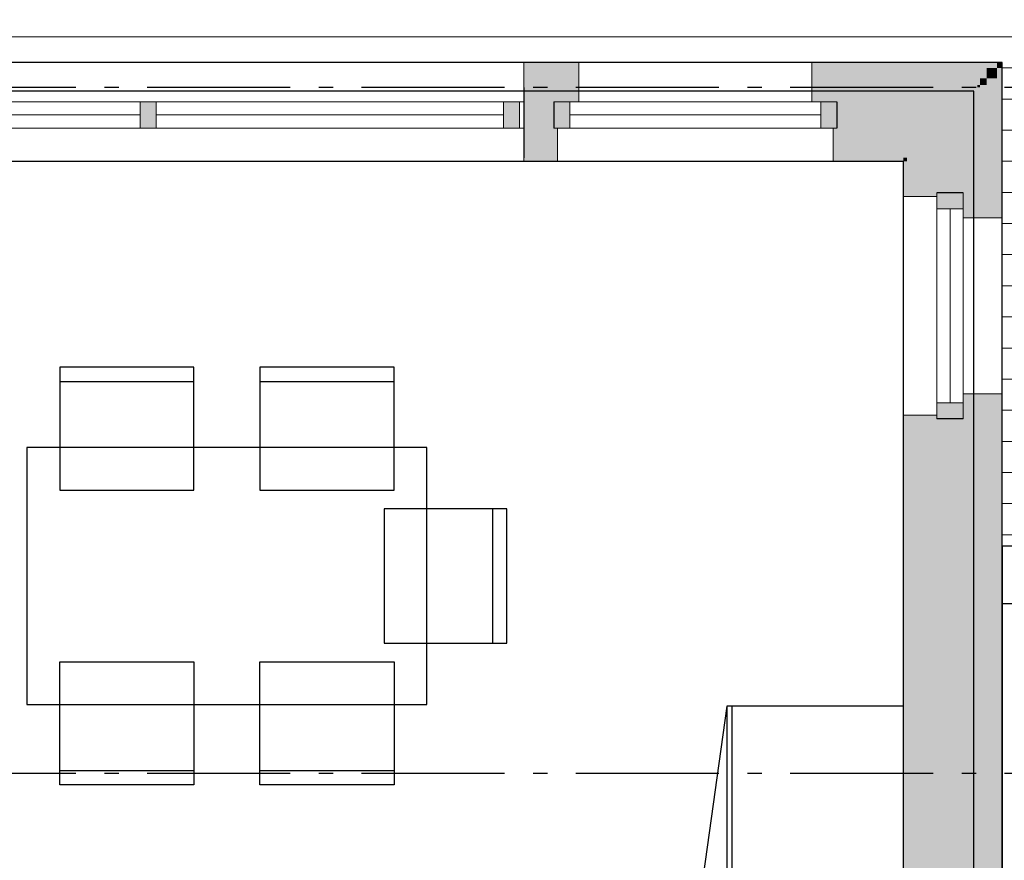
# Model space of a CAD drawing. Header units: millimetres. Extents: x 158466 to 263668, y 129175 to 189280.
# Tile 51 of 55: x 191006 to 194452, y 180489 to 183430. Entities that reach past the tile are written whole.
import ezdxf
from ezdxf.enums import TextEntityAlignment as Align

# ---------------------------------------------------------------- set-up
doc = ezdxf.new("R2010")
doc.units = ezdxf.units.MM
doc.header["$LTSCALE"] = 0.5
doc.header["$MEASUREMENT"] = 0
doc.set_wipeout_variables(frame=1)
for name, pattern in [('Akselinje', [1500, 1000, -200, 100, -200]), ('PLINE', [0]), ('Wipeout_Contour', [2000, 0, -2000])]:
    doc.linetypes.add(name, pattern=pattern)
for name, color, linetype in [('23-- Yttervegger (Skravur)(Nye konstruksjoner)', 7, 'Continuous'), ('23-- Yttervegger(Nye konstruksjoner)', 7, 'Continuous'), ('244- Vinduer_ dører_ foldevegger(Nye konstruksjoner)', 7, 'Continuous'), ('25-- Dekker(Nye konstruksjoner)', 7, 'Continuous'), ('252- Gulv på grunn_ bunnplate(Nye konstruksjoner)', 7, 'Continuous'), ('273- Kjøkkeninnredning (Skravur)(Nye konstruksjoner)', 7, 'Continuous'), ('273- Kjøkkeninnredning(Nye konstruksjoner)', 7, 'Continuous'), ('68-- Inventar (løst)(Nye konstruksjoner)', 7, 'Continuous'), ('822- Modullinjer(Nye konstruksjoner)', 7, 'Continuous'), ('862- M___BTA(Nye konstruksjoner)', 7, 'Continuous'), ('862- M___BTA(Polylinje)(Nye konstruksjoner)', 7, 'Continuous'), ('862- M___BTA(Tekst)(Nye konstruksjoner)', 7, 'Continuous'), ('862- M___Nettoareal(Nye konstruksjoner)', 7, 'Continuous'), ('862- M___Nettoareal(Polylinje)(Nye konstruksjoner)', 7, 'Continuous'), ('862- M___Nettoareal(Tekst)(Nye konstruksjoner)', 7, 'Continuous')]:
    doc.layers.add(name, color=color, linetype=linetype)
for name, color, linetype, lineweight in [('234- Vinduer_ dører_ porter(Nye konstruksjoner)', 7, 'Continuous', 0), ('235- Utvendig kledning og overflate(Nye konstruksjoner)', 7, 'Continuous', 0), ('236- Innvendig kledning og overflate(Nye konstruksjoner)', 7, 'Continuous', 0), ('255- Gulvoverflate(Nye konstruksjoner)', 7, 'Continuous', 0)]:
    doc.layers.add(name, color=color, linetype=linetype, lineweight=lineweight)
doc.styles.add('GENERATED_STYLE_1', font='arial.ttf')
doc.styles.add('GENERATED_STYLE_3', font='arialbd.ttf')

# ---------------------------------------------------------------- blocks, each defined once
blk = doc.blocks.new('BTA 1. etasje ca.__2_1', base_point=(161043, 155616.6))
at = {"layer": '862- M___BTA(Polylinje)(Nye konstruksjoner)', "linetype": 'PLINE', "flags": 128}
blk.add_lwpolyline([(176252.9, 165107.7), (184002.9, 165107.7), (184002.9, 163179.7), (182672.9, 163179.7), (182672.9, 154987.7), (198644.9, 154987.7), (198644.9, 163179.7), (196044.9, 163179.7), (196044.9, 165549.7), (194744.9, 165549.7), (194744.9, 171289.7), (194444.9, 171289.7), (194444.9, 183279.7), (186072.9, 183279.7), (186072.9, 180779.7), (184444.9, 180779.7), (184444.9, 181079.7), (176252.9, 181079.7)], close=True, dxfattribs=at)
at = {"layer": '862- M___BTA(Tekst)(Nye konstruksjoner)', "style": 'GENERATED_STYLE_1'}
for tag, height, p in [('DUMMY_861', 250, (162326.2, 155970.1)), ('ROOM_NAME', 250, (159759.8, 155913)), ('DUMMY_862', 200, (159759.8, 155577.3))]:
    blk.add_attdef(tag, text='', height=height, dxfattribs=at).set_placement(p, align=Align.TOP_LEFT)
blk = doc.blocks.new('BTA utvendig trapp_bod__5_1', base_point=(197647, 177380.6))
at = {"layer": '862- M___BTA(Polylinje)(Nye konstruksjoner)', "linetype": 'PLINE', "flags": 128}
blk.add_lwpolyline([(195744.9, 177027), (195744.9, 181587.7), (194444.9, 181587.7), (194444.9, 177027)], close=True, dxfattribs=at)
at = {"layer": '862- M___BTA(Tekst)(Nye konstruksjoner)', "style": 'GENERATED_STYLE_1'}
for tag, height, p in [('DUMMY_861', 250, (199426, 177734.1)), ('ROOM_NAME', 250, (195868, 177677)), ('DUMMY_862', 200, (195868, 177341.3))]:
    blk.add_attdef(tag, text='', height=height, dxfattribs=at).set_placement(p, align=Align.TOP_LEFT)
blk = doc.blocks.new('Fellesstue__6_1', base_point=(188372, 181074.3))
at = {"layer": '862- M___Nettoareal(Polylinje)(Nye konstruksjoner)', "linetype": 'PLINE', "flags": 128}
blk.add_lwpolyline([(184348.9, 178318.7), (186418.9, 178318.7), (186418.9, 177368.7), (194098.9, 177368.7), (194098.9, 182933.7), (186418.9, 182933.7), (186418.9, 180433.7), (184348.9, 180433.7)], close=True, dxfattribs=at)
at = {"layer": '862- M___Nettoareal(Tekst)(Nye konstruksjoner)', "style": 'GENERATED_STYLE_1'}
for tag, height, p in [('DUMMY_861', 200, (188997, 181349.3)), ('ROOM_NAME', 200, (187746.9, 181303.6)), ('DUMMY_862', 150, (187746.9, 181035.1))]:
    blk.add_attdef(tag, text='', height=height, dxfattribs=at).set_placement(p, align=Align.TOP_LEFT)
blk = doc.blocks.new('Bod_104_49_1', base_point=(194456.4, 178865.4))
at = {"layer": '862- M___Nettoareal(Polylinje)(Nye konstruksjoner)', "linetype": 'PLINE', "flags": 128}
blk.add_lwpolyline([(194444.9, 179527), (195544.9, 179527), (195544.9, 181387.7), (194444.9, 181387.7)], close=True, dxfattribs=at)
at = {"layer": '862- M___Nettoareal(Tekst)(Nye konstruksjoner)', "insert": (194699.9, 179954), "char_height": 150, "attachment_point": 1, "style": 'GENERATED_STYLE_1'}
blk.add_mtext('\\A1;{\\pql;\\pt0,24100;\\fArial|b0|i0|c0|p0;\\W1.000000;2,0\\fArial|b0|i0|c0|p0;\\W1.000000;\\A1{\\H.66x;\\S^  ;}\\fArial|b0|i0|c0|p0;\\W1.000000; m\\fArial|b0|i0|c0|p0;\\W1.000000;\\A1{\\H.66x;\\S2^  ;}}', dxfattribs=at)
at = {"layer": '862- M___Nettoareal(Tekst)(Nye konstruksjoner)', "style": 'GENERATED_STYLE_1'}
for tag, height, p in [('DUMMY_861', 200, (195187.9, 180304.7)), ('ROOM_NAME', 200, (194699.9, 180259)), ('DUMMY_862', 150, (194699.9, 179990.4))]:
    blk.add_attdef(tag, text='', height=height, dxfattribs=at).set_placement(p, align=Align.TOP_LEFT)
blk = doc.blocks.new('Vindu[21]_1')
at = {"layer": '23-- Yttervegger (Skravur)(Nye konstruksjoner)', "linetype": 'Continuous'}
for points in [[(192875.9, 183142.7), (192875.9, 183050.7), (192931.9, 183050.7), (192931.9, 183142.7)], [(193865.9, 183050.7), (193865.9, 183142.7), (193809.9, 183142.7), (193809.9, 183050.7)]]:
    blk.add_hatch(color=256, dxfattribs=at).paths.add_polyline_path(points)
at = {"layer": '234- Vinduer_ dører_ porter(Nye konstruksjoner)', "linetype": 'PLINE'}
for p, q in [((193778.9, 183279.7), (192962.9, 183279.7)), ((192875.9, 183142.7), (192931.9, 183142.7)), ((192931.9, 183142.7), (192931.9, 183050.7)), ((192931.9, 183142.7), (193809.9, 183142.7)), ((193809.9, 183050.7), (193809.9, 183142.7)), ((193809.9, 183142.7), (193865.9, 183142.7)), ((193809.9, 183096.7), (192931.9, 183096.7)), ((192931.9, 183050.7), (192875.9, 183050.7)), ((193809.9, 183050.7), (192931.9, 183050.7)), ((193865.9, 183050.7), (193809.9, 183050.7)), ((193852.9, 182933.7), (192888.9, 182933.7))]:
    blk.add_line(p, q, dxfattribs=at)
at = {"layer": '235- Utvendig kledning og overflate(Nye konstruksjoner)', "linetype": 'PLINE'}
for p, q in [((192875.9, 183279.7), (192962.9, 183279.7)), ((192962.9, 183142.7), (192962.9, 183279.7)), ((193865.9, 183279.7), (193778.9, 183279.7)), ((193778.9, 183142.7), (193778.9, 183279.7))]:
    blk.add_line(p, q, dxfattribs=at)
at = {"layer": '236- Innvendig kledning og overflate(Nye konstruksjoner)', "linetype": 'PLINE'}
for p, q in [((192888.9, 183050.7), (192888.9, 182933.7)), ((193852.9, 183050.7), (193852.9, 182933.7)), ((192875.9, 182933.7), (192888.9, 182933.7)), ((193865.9, 182933.7), (193852.9, 182933.7))]:
    blk.add_line(p, q, dxfattribs=at)
at = {"layer": '244- Vinduer_ dører_ foldevegger(Nye konstruksjoner)', "linetype": 'PLINE'}
for p, q in [((192875.9, 183142.7), (192875.9, 183050.7)), ((192875.9, 183142.7), (192875.9, 183050.7)), ((193865.9, 183142.7), (193865.9, 183050.7)), ((193865.9, 183142.7), (193865.9, 183050.7))]:
    blk.add_line(p, q, dxfattribs=at)
blk = doc.blocks.new('Vindu med sidefelt[22]_1')
at = {"layer": '23-- Yttervegger (Skravur)(Nye konstruksjoner)', "linetype": 'Continuous'}
for points in [[(190865.9, 183050.7), (190921.9, 183050.7), (190921.9, 183142.7), (190865.9, 183142.7)], [(191455.9, 183142.7), (191427.9, 183142.7), (191427.9, 183050.7), (191455.9, 183050.7)], [(191455.9, 183050.7), (191483.9, 183050.7), (191483.9, 183142.7), (191455.9, 183142.7)], [(192755.9, 183142.7), (192699.9, 183142.7), (192699.9, 183050.7), (192755.9, 183050.7)]]:
    blk.add_hatch(color=256, dxfattribs=at).paths.add_polyline_path(points)
at = {"layer": '234- Vinduer_ dører_ porter(Nye konstruksjoner)', "linetype": 'PLINE'}
for p, q in [((190850.9, 183279.7), (192770.9, 183279.7)), ((190865.9, 183142.7), (190850.9, 183142.7)), ((190921.9, 183142.7), (190865.9, 183142.7)), ((190865.9, 183142.7), (190865.9, 183050.7)), ((190921.9, 183050.7), (190921.9, 183142.7)), ((191427.9, 183142.7), (190921.9, 183142.7)), ((191455.9, 183142.7), (191427.9, 183142.7)), ((191427.9, 183142.7), (191427.9, 183050.7)), ((191483.9, 183142.7), (191455.9, 183142.7)), ((191483.9, 183050.7), (191483.9, 183142.7)), ((192699.9, 183142.7), (191483.9, 183142.7)), ((192755.9, 183142.7), (192699.9, 183142.7)), ((192699.9, 183142.7), (192699.9, 183050.7)), ((192770.9, 183142.7), (192755.9, 183142.7)), ((192755.9, 183142.7), (192755.9, 183050.7)), ((190921.9, 183096.7), (191427.9, 183096.7)), ((191483.9, 183096.7), (192699.9, 183096.7)), ((190850.9, 183050.7), (190865.9, 183050.7)), ((190865.9, 183050.7), (190921.9, 183050.7)), ((190921.9, 183050.7), (191427.9, 183050.7)), ((191427.9, 183050.7), (191455.9, 183050.7)), ((191455.9, 183050.7), (191483.9, 183050.7)), ((191483.9, 183050.7), (192699.9, 183050.7)), ((192699.9, 183050.7), (192755.9, 183050.7)), ((192755.9, 183050.7), (192770.9, 183050.7)), ((190850.9, 182933.7), (192770.9, 182933.7))]:
    blk.add_line(p, q, dxfattribs=at)
at = {"layer": '235- Utvendig kledning og overflate(Nye konstruksjoner)', "linetype": 'PLINE'}
for p, q in [((190850.9, 183279.7), (190850.9, 183260.7)), ((192770.9, 183279.7), (192770.9, 183260.7)), ((190850.9, 183260.7), (190850.9, 183224.7)), ((192770.9, 183260.7), (192770.9, 183224.7)), ((190850.9, 183224.7), (190850.9, 183201.7)), ((190850.9, 183201.7), (190850.9, 183192.7)), ((192770.9, 183224.7), (192770.9, 183201.7)), ((192770.9, 183201.7), (192770.9, 183192.7))]:
    blk.add_line(p, q, dxfattribs=at)
at = {"layer": '236- Innvendig kledning og overflate(Nye konstruksjoner)', "linetype": 'PLINE'}
for p, q in [((190850.9, 182946.7), (190850.9, 182933.7)), ((192770.9, 182946.7), (192770.9, 182933.7))]:
    blk.add_line(p, q, dxfattribs=at)
at = {"layer": '244- Vinduer_ dører_ foldevegger(Nye konstruksjoner)', "linetype": 'PLINE'}
for p, q in [((190850.9, 183192.7), (190850.9, 183142.7)), ((192770.9, 183192.7), (192770.9, 183142.7)), ((190850.9, 183142.7), (190850.9, 183050.7)), ((190850.9, 183142.7), (190850.9, 183050.7)), ((192770.9, 183142.7), (192770.9, 183050.7)), ((192770.9, 183142.7), (192770.9, 183050.7)), ((190850.9, 183050.7), (190850.9, 182994.7)), ((192770.9, 183050.7), (192770.9, 182994.7)), ((190850.9, 182994.7), (190850.9, 182946.7)), ((192770.9, 182994.7), (192770.9, 182946.7))]:
    blk.add_line(p, q, dxfattribs=at)
blk = doc.blocks.new('Vindu[27]_1')
at = {"layer": '23-- Yttervegger (Skravur)(Nye konstruksjoner)', "linetype": 'Continuous'}
for points in [[(194307.9, 182823.7), (194215.9, 182823.7), (194215.9, 182767.7), (194307.9, 182767.7)], [(194215.9, 182033.7), (194307.9, 182033.7), (194307.9, 182089.7), (194215.9, 182089.7)]]:
    blk.add_hatch(color=256, dxfattribs=at).paths.add_polyline_path(points)
at = {"layer": '234- Vinduer_ dører_ porter(Nye konstruksjoner)', "linetype": 'PLINE'}
for p, q in [((194215.9, 182767.7), (194215.9, 182823.7)), ((194307.9, 182823.7), (194307.9, 182767.7)), ((194098.9, 182046.7), (194098.9, 182810.7)), ((194307.9, 182767.7), (194215.9, 182767.7)), ((194215.9, 182089.7), (194215.9, 182767.7)), ((194261.9, 182089.7), (194261.9, 182767.7)), ((194307.9, 182767.7), (194307.9, 182089.7)), ((194444.9, 182120.7), (194444.9, 182736.7)), ((194215.9, 182033.7), (194215.9, 182089.7)), ((194215.9, 182089.7), (194307.9, 182089.7)), ((194307.9, 182089.7), (194307.9, 182033.7))]:
    blk.add_line(p, q, dxfattribs=at)
at = {"layer": '235- Utvendig kledning og overflate(Nye konstruksjoner)', "linetype": 'PLINE'}
for p, q in [((194444.9, 182823.7), (194444.9, 182736.7)), ((194307.9, 182736.7), (194444.9, 182736.7)), ((194307.9, 182120.7), (194444.9, 182120.7)), ((194444.9, 182033.7), (194444.9, 182120.7))]:
    blk.add_line(p, q, dxfattribs=at)
at = {"layer": '236- Innvendig kledning og overflate(Nye konstruksjoner)', "linetype": 'PLINE'}
for p, q in [((194098.9, 182823.7), (194098.9, 182810.7)), ((194215.9, 182810.7), (194098.9, 182810.7)), ((194098.9, 182033.7), (194098.9, 182046.7)), ((194215.9, 182046.7), (194098.9, 182046.7))]:
    blk.add_line(p, q, dxfattribs=at)
at = {"layer": '244- Vinduer_ dører_ foldevegger(Nye konstruksjoner)', "linetype": 'PLINE'}
for p, q in [((194307.9, 182823.7), (194215.9, 182823.7)), ((194307.9, 182823.7), (194215.9, 182823.7)), ((194307.9, 182033.7), (194215.9, 182033.7)), ((194307.9, 182033.7), (194215.9, 182033.7))]:
    blk.add_line(p, q, dxfattribs=at)
blk = doc.blocks.new('Høyskap[76]_1', base_point=(194098.9, 181028.7))
at = {"linetype": 'Wipeout_Contour', "ltscale": 1059943.071281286}
blk.add_wipeout([(193480.9, 181028.7), (193480.9, 180428.7), (194098.9, 180428.7), (194098.9, 181028.7)], dxfattribs=at).dxf.layer = '273- Kjøkkeninnredning (Skravur)(Nye konstruksjoner)'
at = {"layer": '273- Kjøkkeninnredning(Nye konstruksjoner)', "linetype": 'PLINE'}
for p, q in [((193480.9, 181028.7), (193398.4, 180434.4)), ((193498.9, 181028.7), (193498.9, 180428.7))]:
    blk.add_line(p, q, dxfattribs=at)
at = {"layer": '273- Kjøkkeninnredning(Nye konstruksjoner)', "linetype": 'PLINE', "flags": 128}
blk.add_lwpolyline([(193480.9, 181028.7), (193480.9, 180428.7), (194098.9, 180428.7), (194098.9, 181028.7)], close=True, dxfattribs=at)
at = {"layer": '273- Kjøkkeninnredning(Nye konstruksjoner)', "linetype": 'PLINE'}
blk.add_arc((193480.9, 181028.7), 600, 262.0996, 270, dxfattribs=at)
blk = doc.blocks.new('Stol 10[85]_1', base_point=(191846.3, 182213.7))
at = {"layer": '68-- Inventar (løst)(Nye konstruksjoner)', "linetype": 'PLINE'}
blk.add_line((191846.3, 182163.7), (192316.3, 182163.7), dxfattribs=at)
at = {"layer": '68-- Inventar (løst)(Nye konstruksjoner)', "linetype": 'PLINE', "flags": 128}
blk.add_lwpolyline([(191846.3, 181783.7), (192316.3, 181783.7), (192316.3, 182213.7), (191846.3, 182213.7)], close=True, dxfattribs=at)
blk = doc.blocks.new('Stol 10[86]_1', base_point=(191146.3, 182213.7))
at = {"layer": '68-- Inventar (løst)(Nye konstruksjoner)', "linetype": 'PLINE'}
blk.add_line((191146.3, 182163.7), (191616.3, 182163.7), dxfattribs=at)
at = {"layer": '68-- Inventar (løst)(Nye konstruksjoner)', "linetype": 'PLINE', "flags": 128}
blk.add_lwpolyline([(191146.3, 181783.7), (191616.3, 181783.7), (191616.3, 182213.7), (191146.3, 182213.7)], close=True, dxfattribs=at)
blk = doc.blocks.new('Stol 10[87]_1', base_point=(191846.3, 180753.7))
at = {"layer": '68-- Inventar (løst)(Nye konstruksjoner)', "linetype": 'PLINE'}
blk.add_line((191846.3, 180803.7), (192316.3, 180803.7), dxfattribs=at)
at = {"layer": '68-- Inventar (løst)(Nye konstruksjoner)', "linetype": 'PLINE', "flags": 128}
blk.add_lwpolyline([(191846.3, 181183.7), (192316.3, 181183.7), (192316.3, 180753.7), (191846.3, 180753.7)], close=True, dxfattribs=at)
blk = doc.blocks.new('Stol 10[88]_1', base_point=(191146.3, 180753.7))
at = {"layer": '68-- Inventar (løst)(Nye konstruksjoner)', "linetype": 'PLINE'}
blk.add_line((191146.3, 180803.7), (191616.3, 180803.7), dxfattribs=at)
at = {"layer": '68-- Inventar (løst)(Nye konstruksjoner)', "linetype": 'PLINE', "flags": 128}
blk.add_lwpolyline([(191146.3, 181183.7), (191616.3, 181183.7), (191616.3, 180753.7), (191146.3, 180753.7)], close=True, dxfattribs=at)
blk = doc.blocks.new('Stol 10[93]_1', base_point=(192711.3, 181718.7))
at = {"layer": '68-- Inventar (løst)(Nye konstruksjoner)', "linetype": 'PLINE'}
blk.add_line((192661.3, 181718.7), (192661.3, 181248.7), dxfattribs=at)
at = {"layer": '68-- Inventar (løst)(Nye konstruksjoner)', "linetype": 'PLINE', "flags": 128}
blk.add_lwpolyline([(192281.3, 181718.7), (192281.3, 181248.7), (192711.3, 181248.7), (192711.3, 181718.7)], close=True, dxfattribs=at)
blk = doc.blocks.new('Bord rektangulært 01[217]_1', base_point=(192431.3, 181933.7))
at = {"layer": '68-- Inventar (løst)(Nye konstruksjoner)', "linetype": 'PLINE', "flags": 128}
blk.add_lwpolyline([(192431.3, 181933.7), (191031.3, 181933.7), (191031.3, 181033.7), (192431.3, 181033.7)], close=True, dxfattribs=at)
blk = doc.blocks.new('Standard grid marker[260]_1', base_point=(171752.9, 180793.7))
at = {"layer": '822- Modullinjer(Nye konstruksjoner)', "linetype": 'Akselinje'}
blk.add_line((171952.9, 180793.7), (202944.9, 180793.7), dxfattribs=at)
at = {"layer": '822- Modullinjer(Nye konstruksjoner)', "style": 'GENERATED_STYLE_3'}
for tag, p in [('AC_MarkerText_1_0', (171252.9, 180968.7)), ('AC_MarkerText_1_1', (203644.9, 180968.7))]:
    blk.add_attdef(tag, text='', height=350, dxfattribs=at).set_placement(p, align=Align.TOP_CENTER)
blk = doc.blocks.new('Standard grid marker[275]_1', base_point=(171752.9, 183193.7))
at = {"layer": '822- Modullinjer(Nye konstruksjoner)', "linetype": 'Akselinje'}
blk.add_line((171952.9, 183193.7), (202944.9, 183193.7), dxfattribs=at)
at = {"layer": '822- Modullinjer(Nye konstruksjoner)', "style": 'GENERATED_STYLE_3'}
for tag, p in [('AC_MarkerText_1_0', (171252.9, 183368.7)), ('AC_MarkerText_1_1', (203644.9, 183368.7))]:
    blk.add_attdef(tag, text='', height=350, dxfattribs=at).set_placement(p, align=Align.TOP_CENTER)

msp = doc.modelspace()

# ---------------------------------------------------------------- hatches: boundary and pattern name
at = {"layer": '23-- Yttervegger (Skravur)(Nye konstruksjoner)', "linetype": 'Continuous'}
for points in [[(192770.9, 183260.7), (192875.9, 183260.7), (192875.9, 183279.7), (192770.9, 183279.7)], [(192875.9, 183279.7), (192875.9, 183260.7), (192943.9, 183260.7), (192943.9, 183142.7), (192962.9, 183142.7), (192962.9, 183279.7)], [(193778.9, 183279.7), (193778.9, 183142.7), (193797.9, 183142.7), (193797.9, 183260.7), (193865.9, 183260.7), (193865.9, 183279.7)], [(194425.9, 183279.7), (193865.9, 183279.7), (193865.9, 183260.7), (194425.9, 183260.7)], [(194425.9, 183260.7), (194444.9, 183260.7), (194444.9, 183279.7)], [(194425.9, 183260.7), (194444.9, 183279.7), (194425.9, 183279.7)], [(192875.9, 183260.7), (192770.9, 183260.7), (192770.9, 183224.7), (192875.9, 183224.7)], [(192875.9, 183260.7), (192875.9, 183224.7), (192907.9, 183224.7), (192907.9, 183142.7), (192943.9, 183142.7), (192943.9, 183260.7)], [(193797.9, 183260.7), (193797.9, 183142.7), (193833.9, 183142.7), (193833.9, 183224.7), (193865.9, 183224.7), (193865.9, 183260.7)], [(193865.9, 183224.7), (194389.9, 183224.7), (194389.9, 183260.7), (193865.9, 183260.7)], [(194389.9, 183224.7), (194425.9, 183224.7), (194425.9, 183260.7)], [(194389.9, 183224.7), (194425.9, 183260.7), (194389.9, 183260.7)], [(194444.9, 183260.7), (194425.9, 183260.7), (194425.9, 182823.7), (194444.9, 182823.7)], [(192875.9, 183224.7), (192770.9, 183224.7), (192770.9, 183201.7), (192875.9, 183201.7)], [(192875.9, 183201.7), (192770.9, 183201.7), (192770.9, 183192.7), (192875.9, 183192.7)], [(192875.9, 183224.7), (192875.9, 183201.7), (192884.9, 183201.7), (192884.9, 183142.7), (192907.9, 183142.7), (192907.9, 183224.7)], [(192875.9, 183201.7), (192875.9, 183192.7), (192875.9, 183142.7), (192884.9, 183142.7), (192884.9, 183201.7)], [(193833.9, 183224.7), (193833.9, 183142.7), (193856.9, 183142.7), (193856.9, 183201.7), (193865.9, 183201.7), (193865.9, 183224.7)], [(193856.9, 183201.7), (193856.9, 183142.7), (193865.9, 183142.7), (193865.9, 183192.7), (193865.9, 183201.7)], [(193865.9, 183201.7), (194366.9, 183201.7), (194366.9, 183224.7), (193865.9, 183224.7)], [(193865.9, 183192.7), (194357.9, 183192.7), (194357.9, 183201.7), (193865.9, 183201.7)], [(194357.9, 183192.7), (194366.9, 183192.7), (194366.9, 183201.7)], [(194357.9, 183192.7), (194366.9, 183201.7), (194357.9, 183201.7)], [(194366.9, 183201.7), (194389.9, 183201.7), (194389.9, 183224.7)], [(194366.9, 183201.7), (194389.9, 183224.7), (194366.9, 183224.7)], [(194366.9, 183201.7), (194366.9, 182823.7), (194389.9, 182823.7), (194389.9, 183201.7)], [(194389.9, 183224.7), (194389.9, 182823.7), (194425.9, 182823.7), (194425.9, 183224.7)], [(192770.9, 182994.7), (192875.9, 182994.7), (192875.9, 183050.7), (192875.9, 183142.7), (192875.9, 183192.7), (192770.9, 183192.7)], [(194159.9, 183192.7), (193865.9, 183192.7), (193865.9, 183142.7), (193865.9, 183050.7), (193865.9, 182994.7), (194159.9, 182994.7)], [(194159.9, 182994.7), (194357.9, 182994.7), (194357.9, 183192.7)], [(194159.9, 182994.7), (194357.9, 183192.7), (194159.9, 183192.7)], [(194357.9, 182823.7), (194366.9, 182823.7), (194366.9, 183192.7), (194357.9, 183192.7)], [(192888.9, 182933.7), (192888.9, 183050.7), (192875.9, 183050.7), (192875.9, 182946.7), (192875.9, 182933.7)], [(193865.9, 182933.7), (193865.9, 182946.7), (193865.9, 183050.7), (193852.9, 183050.7), (193852.9, 182933.7)], [(192770.9, 182946.7), (192875.9, 182946.7), (192875.9, 182994.7), (192770.9, 182994.7)], [(193865.9, 182946.7), (194111.9, 182946.7), (194111.9, 182994.7), (193865.9, 182994.7)], [(194111.9, 182946.7), (194159.9, 182946.7), (194159.9, 182994.7)], [(194111.9, 182946.7), (194159.9, 182994.7), (194111.9, 182994.7)], [(194357.9, 182994.7), (194159.9, 182994.7), (194159.9, 182823.7), (194215.9, 182823.7), (194307.9, 182823.7), (194357.9, 182823.7)], [(192875.9, 182946.7), (192770.9, 182946.7), (192770.9, 182933.7), (192875.9, 182933.7)], [(193865.9, 182946.7), (193865.9, 182933.7), (194098.9, 182933.7), (194098.9, 182946.7)], [(194098.9, 182933.7), (194111.9, 182933.7), (194111.9, 182946.7)], [(194098.9, 182933.7), (194111.9, 182946.7), (194098.9, 182946.7)], [(194098.9, 182933.7), (194098.9, 182823.7), (194111.9, 182823.7), (194111.9, 182933.7)], [(194159.9, 182946.7), (194111.9, 182946.7), (194111.9, 182823.7), (194159.9, 182823.7)], [(194098.9, 182810.7), (194215.9, 182810.7), (194215.9, 182823.7), (194111.9, 182823.7), (194098.9, 182823.7)], [(194366.9, 182823.7), (194357.9, 182823.7), (194307.9, 182823.7), (194307.9, 182814.7), (194366.9, 182814.7)], [(194389.9, 182823.7), (194366.9, 182823.7), (194366.9, 182814.7), (194307.9, 182814.7), (194307.9, 182791.7), (194389.9, 182791.7)], [(194425.9, 182823.7), (194389.9, 182823.7), (194389.9, 182791.7), (194307.9, 182791.7), (194307.9, 182755.7), (194425.9, 182755.7)], [(194444.9, 182823.7), (194425.9, 182823.7), (194425.9, 182755.7), (194307.9, 182755.7), (194307.9, 182736.7), (194444.9, 182736.7)], [(194444.9, 182120.7), (194307.9, 182120.7), (194307.9, 182101.7), (194425.9, 182101.7), (194425.9, 182033.7), (194444.9, 182033.7)], [(194425.9, 182101.7), (194307.9, 182101.7), (194307.9, 182065.7), (194389.9, 182065.7), (194389.9, 182033.7), (194425.9, 182033.7)], [(194389.9, 182065.7), (194307.9, 182065.7), (194307.9, 182042.7), (194366.9, 182042.7), (194366.9, 182033.7), (194389.9, 182033.7)], [(194098.9, 182033.7), (194111.9, 182033.7), (194215.9, 182033.7), (194215.9, 182046.7), (194098.9, 182046.7)], [(194098.9, 176768.7), (194111.9, 176768.7), (194111.9, 182033.7), (194098.9, 182033.7)], [(194159.9, 182033.7), (194111.9, 182033.7), (194111.9, 176768.7), (194159.9, 176768.7)], [(194215.9, 182033.7), (194159.9, 182033.7), (194159.9, 176768.7), (194215.9, 176768.7), (194307.9, 176768.7), (194357.9, 176768.7), (194357.9, 182033.7), (194307.9, 182033.7)], [(194366.9, 182042.7), (194307.9, 182042.7), (194307.9, 182033.7), (194357.9, 182033.7), (194366.9, 182033.7)], [(194366.9, 182033.7), (194357.9, 182033.7), (194357.9, 176768.7), (194366.9, 176768.7)], [(194366.9, 182033.7), (194366.9, 176768.7), (194389.9, 176768.7), (194389.9, 182033.7)], [(194425.9, 182033.7), (194389.9, 182033.7), (194389.9, 176768.7), (194425.9, 176768.7)], [(194425.9, 176768.7), (194444.9, 176768.7), (194444.9, 182033.7), (194425.9, 182033.7)]]:
    msp.add_hatch(color=256, dxfattribs=at).paths.add_polyline_path(points)
at = {"layer": '255- Gulvoverflate(Nye konstruksjoner)', "linetype": 'Continuous'}
h = msp.add_hatch(dxfattribs=at)
h.set_pattern_fill('LINJER_120_MM_0001', color=256, style=0, pattern_type=2)
h.set_pattern_definition([(4e-10, (187728.6, 183369.96), (-6e-10, 108.8819), [])])
h.paths.add_polyline_path([(184327.6, 185779.6), (184341.6, 180779.6), (186072.8, 180780), (186073.2, 183279.7), (194444.9, 183279.7), (194444.9, 181587.7), (195744.9, 181587.7), (195744.9, 187117.7), (192311.2, 187117.7)])

# ---------------------------------------------------------------- linework, layer by layer
at = {"layer": '23-- Yttervegger(Nye konstruksjoner)', "linetype": 'PLINE'}
for p, q in [((192770.9, 183192.7), (192770.9, 183142.7)), ((192770.9, 183142.7), (192770.9, 183050.7)), ((192875.9, 183142.7), (192875.9, 183050.7)), ((193865.9, 183142.7), (193865.9, 183050.7)), ((192770.9, 183050.7), (192770.9, 182994.7)), ((192770.9, 182994.7), (192770.9, 182946.7)), ((194307.9, 182823.7), (194215.9, 182823.7)), ((194307.9, 182033.7), (194215.9, 182033.7))]:
    msp.add_line(p, q, dxfattribs=at)
at = {"layer": '235- Utvendig kledning og overflate(Nye konstruksjoner)', "linetype": 'PLINE'}
for p, q in [((192770.9, 183279.7), (192770.9, 183260.7)), ((192875.9, 183279.7), (192962.9, 183279.7)), ((192962.9, 183142.7), (192962.9, 183279.7)), ((193778.9, 183142.7), (193778.9, 183279.7)), ((193865.9, 183279.7), (193778.9, 183279.7)), ((192770.9, 183260.7), (192770.9, 183224.7)), ((192770.9, 183224.7), (192770.9, 183201.7)), ((192770.9, 183201.7), (192770.9, 183192.7)), ((194444.9, 182823.7), (194444.9, 182736.7)), ((194307.9, 182736.7), (194444.9, 182736.7)), ((194307.9, 182120.7), (194444.9, 182120.7)), ((194444.9, 182033.7), (194444.9, 182120.7))]:
    msp.add_line(p, q, dxfattribs=at)
at = {"layer": '235- Utvendig kledning og overflate(Nye konstruksjoner)', "linetype": 'PLINE', "flags": 128}
for points in [[(192875.9, 183279.7), (192770.9, 183279.7)], [(194444.9, 183279.7), (193865.9, 183279.7)], [(194444.9, 183279.7), (194444.9, 183260.7)], [(194444.9, 182823.7), (194444.9, 183260.7)], [(194444.9, 176768.7), (194444.9, 182033.7)]]:
    msp.add_lwpolyline(points, dxfattribs=at)
at = {"layer": '236- Innvendig kledning og overflate(Nye konstruksjoner)', "linetype": 'PLINE'}
for p, q in [((192888.9, 183050.7), (192888.9, 182933.7)), ((193852.9, 183050.7), (193852.9, 182933.7)), ((192770.9, 182946.7), (192770.9, 182933.7)), ((192875.9, 182933.7), (192888.9, 182933.7)), ((193865.9, 182933.7), (193852.9, 182933.7)), ((194098.9, 182823.7), (194098.9, 182810.7)), ((194215.9, 182810.7), (194098.9, 182810.7)), ((194215.9, 182046.7), (194098.9, 182046.7)), ((194098.9, 182033.7), (194098.9, 182046.7))]:
    msp.add_line(p, q, dxfattribs=at)
at = {"layer": '236- Innvendig kledning og overflate(Nye konstruksjoner)', "linetype": 'PLINE', "flags": 128}
for points in [[(192770.9, 182933.7), (192875.9, 182933.7)], [(193865.9, 182933.7), (194098.9, 182933.7)], [(194098.9, 182933.7), (194098.9, 182823.7)], [(194098.9, 182033.7), (194098.9, 177368.7)]]:
    msp.add_lwpolyline(points, dxfattribs=at)
at = {"layer": '25-- Dekker(Nye konstruksjoner)', "linetype": 'PLINE', "flags": 128}
for points in [[(184327.6, 185779.6), (192311.2, 187117.7), (195744.9, 187117.7), (195744.9, 181587.7), (194444.9, 181587.7), (194444.9, 183279.7), (186073.2, 183279.7), (186072.8, 180780), (184341.6, 180779.6)], [(195744.9, 181587.7), (194444.9, 181587.7), (194444.9, 177027), (195744.9, 177027)]]:
    msp.add_lwpolyline(points, close=True, dxfattribs=at)
at = {"layer": '252- Gulv på grunn_ bunnplate(Nye konstruksjoner)', "linetype": 'PLINE', "flags": 128}
msp.add_lwpolyline([(194786.9, 171264.7), (194344.9, 171264.7), (194344.9, 183179.7), (186172.9, 183179.7), (186172.9, 180679.7), (184344.9, 180679.7), (184344.9, 180979.7), (176352.9, 180979.7), (176352.9, 165207.7), (184102.9, 165207.7), (184102.9, 163079.7), (182772.9, 163079.7), (182772.9, 155087.7), (198544.9, 155087.7), (198544.9, 163079.7), (195944.9, 163079.7), (195944.9, 165449.7), (194786.9, 165449.7)], close=True, dxfattribs=at)
msp.add_lwpolyline([(194786.9, 171264.7), (194344.9, 171264.7), (194344.9, 183179.7), (186172.9, 183179.7), (186172.9, 180679.7), (184344.9, 180679.7), (184344.9, 180979.7), (176352.9, 180979.7), (176352.9, 165207.7), (184102.9, 165207.7), (184102.9, 163079.7), (182772.9, 163079.7), (182772.9, 155087.7), (198544.9, 155087.7), (198544.9, 163079.7), (195944.9, 163079.7), (195944.9, 165449.7), (194786.9, 165449.7)], close=True, dxfattribs=at)

# ---------------------------------------------------------------- block references
at = {"layer": '244- Vinduer_ dører_ foldevegger(Nye konstruksjoner)', "linetype": 'PLINE'}
for name in ['Vindu med sidefelt[22]_1', 'Vindu[21]_1', 'Vindu[27]_1']:
    msp.add_blockref(name, (0, 0), dxfattribs=at)
at = {"layer": '68-- Inventar (løst)(Nye konstruksjoner)', "linetype": 'PLINE'}
for name, p in [('Stol 10[86]_1', (191146.3, 182213.7)), ('Stol 10[85]_1', (191846.3, 182213.7)), ('Bord rektangulært 01[217]_1', (192431.3, 181933.7)), ('Stol 10[93]_1', (192711.3, 181718.7)), ('Stol 10[88]_1', (191146.3, 180753.7)), ('Stol 10[87]_1', (191846.3, 180753.7))]:
    msp.add_blockref(name, p, dxfattribs=at)
at = {"layer": '822- Modullinjer(Nye konstruksjoner)', "linetype": 'PLINE'}
msp.add_blockref('Standard grid marker[275]_1', (171752.9, 183193.7), dxfattribs=at)
at = {"layer": '862- M___BTA(Nye konstruksjoner)', "linetype": 'Continuous'}
for name, p in [('BTA 1. etasje ca.__2_1', (161043, 155616.6)), ('BTA utvendig trapp_bod__5_1', (197647, 177380.6))]:
    msp.add_blockref(name, p, dxfattribs=at)
at = {"layer": '862- M___Nettoareal(Nye konstruksjoner)', "linetype": 'Continuous'}
msp.add_blockref('Fellesstue__6_1', (188372, 181074.3), dxfattribs=at)
ref = msp.add_blockref('Bod_104_49_1', (194456.4, 178865.4), dxfattribs=at)
ref.add_attrib('ROOM_NAME', 'Bod', dxfattribs={"layer": '862- M___Nettoareal(Tekst)(Nye konstruksjoner)', "color": 7, "height": 200, "style": 'GENERATED_STYLE_1'}).set_placement((194699.9, 180259), align=Align.TOP_LEFT)

# ---------------------------------------------------------------- next in the draw order: block references
at = {"layer": '273- Kjøkkeninnredning(Nye konstruksjoner)', "linetype": 'PLINE'}
msp.add_blockref('Høyskap[76]_1', (194098.9, 181028.7), dxfattribs=at)

# ---------------------------------------------------------------- next in the draw order: wipeouts: each hides what was drawn before it
at = {"linetype": 'Wipeout_Contour', "ltscale": 1065539.624208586}
msp.add_wipeout([(194444.9, 181387.7), (195544.9, 181387.7), (195544.9, 181587.7), (194444.9, 181587.7)], dxfattribs=at).dxf.layer = '23-- Yttervegger (Skravur)(Nye konstruksjoner)'

# ---------------------------------------------------------------- next in the draw order: linework, layer by layer
at = {"layer": '23-- Yttervegger(Nye konstruksjoner)', "linetype": 'PLINE', "flags": 128}
for points in [[(195544.9, 181587.7), (194444.9, 181587.7)], [(194444.9, 181587.7), (194444.9, 181387.7)], [(194444.9, 181387.7), (195544.9, 181387.7)]]:
    msp.add_lwpolyline(points, dxfattribs=at)

# ---------------------------------------------------------------- next in the draw order: block references
at = {"layer": '822- Modullinjer(Nye konstruksjoner)', "linetype": 'PLINE'}
msp.add_blockref('Standard grid marker[260]_1', (171752.9, 180793.7), dxfattribs=at)

doc.saveas('drawing.dxf')
